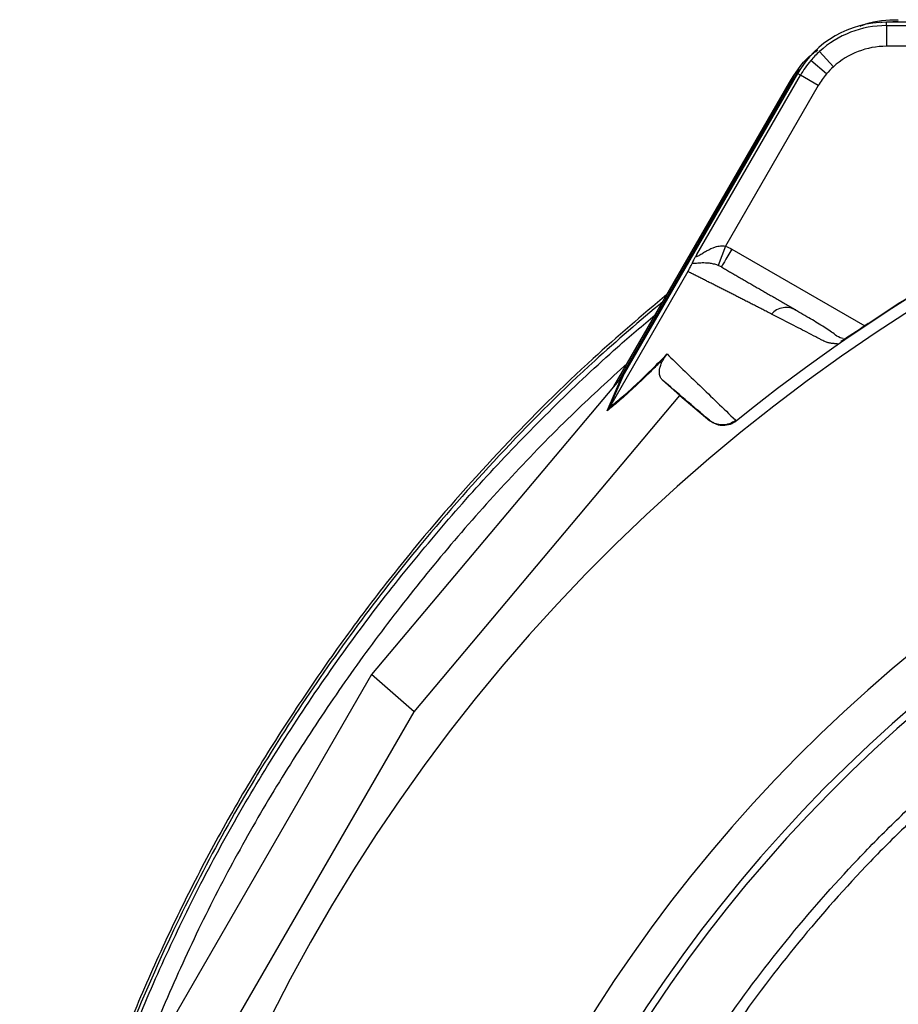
# Model space of a CAD drawing. Header units: millimetres. Extents: x 3528 to 6506, y 5193 to 8895.
# Tile 8 of 13: x 3681 to 4319, y 7482 to 8197. Entities that reach past the tile are written whole.
import ezdxf

# ---------------------------------------------------------------- set-up
doc = ezdxf.new("R2010")
doc.units = ezdxf.units.MM
doc.header["$LTSCALE"] = 5

msp = doc.modelspace()

# ---------------------------------------------------------------- linework, layer by layer
at = {"color": 7, "linetype": 'Continuous', "lineweight": 25}
for p, q in [((4309.96, 8192.35), (4309.96, 8194.81)), ((4561.51, 8194.81), (4309.96, 8194.81)), ((4309.96, 8192.35), (4460.27, 8192.35)), ((4271.56, 8162.49), (4261.47, 8173.58)), ((4444.63, 8177.36), (4309.96, 8177.36)), ((4266.47, 8157.22), (4255.03, 8166.91)), ((4245.46, 8157.57), (4119.68, 7939.72)), ((4247.59, 8156.34), (4245.46, 8157.57)), ((4112.19, 7930.42), (4239.54, 8150.99)), ((4116.06, 7935.02), (4240.45, 8150.47)), ((4172.43, 8026.16), (4247.59, 8156.34)), ((4239.54, 8150.99), (4240.45, 8150.47)), ((4260.57, 8148.85), (4247.59, 8156.34)), ((4260.57, 8148.85), (4193.24, 8032.22)), ((4193.24, 8032.22), (4187.83, 8018.24)), ((4165.89, 8013.81), (4108.92, 7915.15)), ((4244.17, 7985.93), (4242.07, 7986.71)), ((4277.1, 7963.1), (4276.73, 7962.87)), ((4117.03, 7936.17), (3936.35, 7721.14)), ((4107.23, 7912.71), (4118.03, 7937.37)), ((4119.68, 7939.72), (4108.89, 7915.09)), ((4160.18, 7923.75), (4147.51, 7934.87)), ((3967.19, 7694.06), (4160.18, 7923.75)), ((4160.18, 7923.75), (4181.95, 7905.45)), ((4181.95, 7905.45), (4181.5, 7905.87)), ((4200.53, 7905.74), (4201.04, 7905.26)), ((3936.35, 7721.14), (3761.61, 7418.49)), ((3967.19, 7694.06), (3936.35, 7721.14)), ((3800.48, 7405.32), (3967.19, 7694.06))]:
    msp.add_line(p, q, dxfattribs=at)
at = {"color": 8, "linetype": 'Continuous', "lineweight": 25}
msp.add_line((4197.71, 8030.08), (4294.29, 7974.32), dxfattribs=at)
at = {"color": 7, "linetype": 'Continuous', "lineweight": 25, "flags": 128}
for points in [[(4305.95, 8194.7), (4306.83, 8194.82), (4318.62, 8195.6)], [(4240.45, 8150.47), (4247.01, 8160.28), (4247.55, 8160.99)]]:
    msp.add_lwpolyline(points, dxfattribs=at)
at = {"color": 7, "linetype": 'Continuous', "lineweight": 25}
for centre, radius, start, end in [((4309.96, 8120.33), 74.48, 90, 150), ((4309.96, 8120.33), 72.01, 90, 132.32485), ((5017.21, 6895.33), 1290.05, 91.61958, 180), ((4309.96, 8120.33), 72.01, 132.32485, 139.69886), ((4309.96, 8120.33), 57.02, 90, 132.32485), ((4309.96, 8120.33), 72.01, 139.69886, 150), ((4309.96, 8120.33), 57.02, 132.32485, 139.69886), ((4309.96, 8120.33), 57.02, 139.69886, 150), ((5017.21, 6895.33), 1298.49, 111.05652, 128.94348), ((5017.21, 6895.33), 1087.55, 98.72648, 259.40298), ((5017.21, 6895.33), 1057.5, 99.01026, 259.09826), ((5017.21, 6895.33), 1052.5, 99.0144, 259.04583)]:
    msp.add_arc(centre, radius, start, end, dxfattribs=at)
msp.add_ellipse((4120.86, 7942.82), major_axis=(55.48, 66.21), ratio=0.015428, start_param=4.624766, end_param=4.642972, dxfattribs=at)
for points, knots in [([(4290.99, 8191.88), (4292.31, 8192.46), (4300.94, 8196.23), (4310.51, 8196.45), (4318.62, 8196.64)], [0, 0, 0, 0, 0.153545, 1, 1, 1, 1]), ([(4309.96, 8192.35), (4309.96, 8192.29), (4309.96, 8191.91), (4309.96, 8190.39), (4309.96, 8189.23), (4309.96, 8186.32), (4309.96, 8184.58), (4309.96, 8180.96), (4309.96, 8179.09), (4309.96, 8177.36)], [0, 0, 0, 0, 0.25, 0.25, 0.5, 0.5, 0.75, 0.75, 1, 1, 1, 1]), ([(4239.54, 8150.99), (4243.83, 8157.84), (4249.52, 8166.96), (4258.15, 8173.15), (4260.28, 8174.68)], [0, 0, 0, 0, 0.752145, 1, 1, 1, 1]), ([(4172.43, 8026.16), (4172.25, 8025.81), (4172.1, 8025.47), (4171.98, 8024.94), (4172.02, 8024.75), (4172.34, 8024.65), (4172.62, 8024.74), (4173.28, 8025.06), (4173.67, 8025.28), (4174.86, 8026.01), (4175.74, 8026.59), (4177.56, 8027.74), (4178.51, 8028.31), (4181.48, 8029.95), (4183.62, 8030.97), (4187.06, 8032), (4188.27, 8032.27), (4190.11, 8032.46), (4190.73, 8032.48), (4191.98, 8032.43), (4192.62, 8032.36), (4193.24, 8032.22)], [0, 0, 0, 0, 0.0625, 0.0625, 0.125, 0.125, 0.1875, 0.1875, 0.25, 0.25, 0.375, 0.375, 0.5, 0.5, 0.75, 0.75, 0.875, 0.875, 0.9375, 0.9375, 1, 1, 1, 1]), ([(4197.71, 8030.08), (4196.73, 8028.38), (4195.75, 8026.68), (4193.93, 8023.54), (4193.1, 8022.1), (4191.71, 8019.69), (4191.16, 8018.73), (4190.41, 8017.43), (4190.21, 8017.09), (4190.21, 8017.09)], [0, 0, 0, 0, 0.25, 0.25, 0.5, 0.5, 0.75, 0.75, 1, 1, 1, 1]), ([(4168.96, 8019.63), (4169.12, 8019.96), (4169.31, 8020.34), (4169.76, 8021.23), (4170.03, 8021.74), (4170.63, 8022.87), (4170.96, 8023.48), (4171.67, 8024.78), (4172.05, 8025.47), (4172.43, 8026.16)], [0, 0, 0, 0, 0.25, 0.25, 0.5, 0.5, 0.75, 0.75, 1, 1, 1, 1]), ([(4165.89, 8013.81), (4166.32, 8014.56), (4166.71, 8015.26), (4167.36, 8016.47), (4167.63, 8016.97), (4168.1, 8017.88), (4168.3, 8018.28), (4168.66, 8019), (4168.82, 8019.33), (4168.96, 8019.63)], [0, 0, 0, 0, 0.25, 0.25, 0.5, 0.5, 0.75, 0.75, 1, 1, 1, 1]), ([(4187.83, 8018.24), (4186.7, 8018.69), (4185.62, 8019), (4183.52, 8019.49), (4182.5, 8019.65), (4179.64, 8019.99), (4177.91, 8020.02), (4174.79, 8019.94), (4173.38, 8019.82), (4170.88, 8019.62), (4169.8, 8019.54), (4168.96, 8019.63)], [0, 0, 0, 0, 0.125, 0.125, 0.25, 0.25, 0.5, 0.5, 0.75, 0.75, 1, 1, 1, 1]), ([(4190.21, 8017.09), (4191.2, 8016.52), (4193.16, 8015.39), (4196.15, 8013.66), (4199.17, 8011.92), (4202.21, 8010.16), (4205.28, 8008.39), (4208.38, 8006.6), (4211.5, 8004.8), (4214.65, 8002.98), (4217.82, 8001.15), (4221.02, 7999.3), (4224.25, 7997.44), (4227.5, 7995.56), (4230.78, 7993.67), (4234.08, 7991.76), (4237.42, 7989.83), (4240.77, 7987.9), (4243.04, 7986.59), (4244.17, 7985.93)], [0, 0, 0, 0, 0.061953, 0.123509, 0.18467, 0.245435, 0.305808, 0.365787, 0.425376, 0.484574, 0.543383, 0.601804, 0.659839, 0.717488, 0.774754, 0.831636, 0.888137, 0.944258, 1, 1, 1, 1]), ([(4226.55, 7982.92), (4225.5, 7983.46), (4223.4, 7984.54), (4220.28, 7986.13), (4217.19, 7987.71), (4214.13, 7989.28), (4211.09, 7990.83), (4208.08, 7992.37), (4205.09, 7993.89), (4202.13, 7995.4), (4199.19, 7996.9), (4196.28, 7998.38), (4193.39, 7999.85), (4190.53, 8001.31), (4187.69, 8002.75), (4184.88, 8004.18), (4182.09, 8005.59), (4179.33, 8006.99), (4176.59, 8008.38), (4173.88, 8009.76), (4171.18, 8011.12), (4168.52, 8012.48), (4166.76, 8013.37), (4165.89, 8013.81)], [0, 0, 0, 0, 0.045336, 0.090894, 0.136674, 0.182678, 0.228907, 0.275362, 0.322044, 0.368954, 0.416093, 0.463462, 0.511063, 0.558896, 0.606962, 0.655262, 0.703798, 0.752569, 0.801578, 0.850824, 0.900309, 0.950034, 1, 1, 1, 1]), ([(4150.67, 7997.07), (4132.66, 7981.82), (4091.3, 7946.82), (4031.28, 7886.68), (3978.22, 7826.98), (3936.02, 7773.86), (3903.07, 7728.79), (3871.88, 7682.35), (3842.25, 7634.28), (3814.54, 7584.61), (3788.97, 7533.18), (3765.57, 7480.57), (3744.44, 7427.41), (3725.72, 7373.92), (3709.25, 7320.11), (3695.16, 7265.51), (3685.75, 7224.25), (3681.79, 7201.13), (3681.01, 7196.57)], [0, 0, 0, 0, 0.074728, 0.171548, 0.26879, 0.327587, 0.386383, 0.445559, 0.504734, 0.565193, 0.625653, 0.686583, 0.747512, 0.806776, 0.86604, 0.9257, 0.985361, 1, 1, 1, 1]), ([(4147.67, 7991.87), (4131.04, 7977.78), (4091.03, 7943.86), (4032.35, 7884.93), (3975.16, 7820.55), (3925.69, 7757.32), (3883.01, 7696.34), (3843.18, 7632.62), (3806.8, 7566.03), (3774.23, 7496.7), (3745.79, 7426.15), (3721.24, 7354.69), (3701.26, 7282.43), (3689.18, 7233.14), (3684.97, 7207.83), (3684.86, 7207.16)], [0, 0, 0, 0, 0.070385, 0.169317, 0.268249, 0.348311, 0.428431, 0.508494, 0.590863, 0.673311, 0.755699, 0.83639, 0.917139, 0.99783, 1, 1, 1, 1]), ([(4278.51, 7965.27), (4277.79, 7965.41), (4274.85, 7965.97), (4272.15, 7968.58), (4268.05, 7971.24), (4262.01, 7975.2), (4253.36, 7980.39), (4246.02, 7984.64), (4242.15, 7986.89)], [0, 0, 0, 0, 0.038407, 0.157587, 0.27726, 0.405507, 0.68637, 1, 1, 1, 1]), ([(4274.61, 7961.37), (4274.25, 7961.37), (4273.54, 7961.37), (4272.53, 7961.4), (4271.55, 7961.46), (4270.61, 7961.54), (4269.72, 7961.66), (4268.86, 7961.81), (4268.05, 7961.99), (4267.28, 7962.19), (4266.33, 7962.5), (4265.15, 7963), (4263.53, 7963.82), (4261.58, 7964.84), (4259.37, 7965.99), (4255.71, 7967.89), (4250.68, 7970.5), (4244.44, 7973.72), (4238.35, 7976.86), (4232.38, 7979.93), (4228.5, 7981.92), (4226.55, 7982.92)], [0, 0, 0, 0, 0.013423, 0.026738, 0.039956, 0.053088, 0.066144, 0.079134, 0.09207, 0.104963, 0.117824, 0.141662, 0.172831, 0.217057, 0.263491, 0.312127, 0.449156, 0.58733, 0.723761, 0.861313, 1, 1, 1, 1]), ([(4296.72, 7975.92), (4296.39, 7975.7), (4295.72, 7975.25), (4294.72, 7974.59), (4293.73, 7973.93), (4292.75, 7973.28), (4291.78, 7972.64), (4290.82, 7972), (4289.87, 7971.37), (4288.92, 7970.75), (4287.99, 7970.13), (4286.79, 7969.34), (4285.35, 7968.4), (4283.72, 7967.33), (4282.19, 7966.34), (4280.76, 7965.42), (4279.43, 7964.57), (4278.2, 7963.79), (4277.47, 7963.33), (4277.1, 7963.1)], [0, 0, 0, 0, 0.043919, 0.087472, 0.13073, 0.173768, 0.216664, 0.259492, 0.30233, 0.345255, 0.388344, 0.431671, 0.51489, 0.596546, 0.677156, 0.757259, 0.837405, 0.91814, 1, 1, 1, 1]), ([(4296.72, 7975.94), (4294.82, 7974.67), (4290.96, 7972.1), (4285.5, 7968.5), (4281.2, 7965.7), (4279.54, 7964.67), (4278.96, 7964.32)], [0, 0, 0, 0, 0.272035, 0.551472, 0.845021, 1, 1, 1, 1]), ([(4149.42, 7951.85), (4147.14, 7949.49), (4144.92, 7947.22), (4140.6, 7942.85), (4138.49, 7940.76), (4132.42, 7934.79), (4128.67, 7931.22), (4123.44, 7926.4), (4121.75, 7924.88), (4118.52, 7922.01), (4116.97, 7920.67), (4112.5, 7916.87), (4109.76, 7914.66), (4107.23, 7912.71)], [0, 0, 0, 0, 0.125, 0.125, 0.25, 0.25, 0.5, 0.5, 0.625, 0.625, 0.75, 0.75, 1, 1, 1, 1]), ([(4108.92, 7915.15), (4111.43, 7917.06), (4114.14, 7919.23), (4118.58, 7922.98), (4120.12, 7924.31), (4123.35, 7927.15), (4125.02, 7928.66), (4130.23, 7933.45), (4133.94, 7936.99), (4141.93, 7944.87), (4146.21, 7949.2), (4150.78, 7953.95)], [0, 0, 0, 0, 0.25, 0.25, 0.375, 0.375, 0.5, 0.5, 0.75, 0.75, 1, 1, 1, 1]), ([(4147.51, 7934.87), (4146.91, 7935.4), (4146.42, 7936.07), (4145.67, 7937.69), (4145.42, 7938.63), (4145.27, 7940.32), (4145.26, 7940.92), (4145.34, 7942.26), (4145.43, 7942.99), (4145.69, 7944.23), (4145.8, 7944.67), (4146.09, 7945.62), (4146.26, 7946.13), (4146.71, 7947.27), (4146.98, 7947.89), (4147.58, 7949.04), (4147.81, 7949.46), (4148.27, 7950.21), (4148.44, 7950.47), (4148.86, 7951.09), (4149.11, 7951.44), (4149.42, 7951.85)], [0, 0, 0, 0, 0.25, 0.25, 0.5, 0.5, 0.625, 0.625, 0.75, 0.75, 0.8125, 0.8125, 0.875, 0.875, 0.9375, 0.9375, 0.96875, 0.96875, 0.984375, 0.984375, 1, 1, 1, 1]), ([(4150.78, 7953.95), (4158.32, 7946.66), (4166.22, 7939.01), (4182.79, 7922.97), (4191.46, 7914.58), (4200.6, 7905.8)], [0, 0, 0, 0, 0.5, 0.5, 1, 1, 1, 1]), ([(4200.53, 7905.74), (4199.17, 7904.64), (4197.66, 7903.8), (4194.37, 7902.65), (4192.67, 7902.37), (4190.08, 7902.4), (4189.22, 7902.48), (4187.54, 7902.79), (4186.71, 7903.02), (4185.1, 7903.61), (4184.33, 7903.98), (4182.86, 7904.83), (4182.15, 7905.33), (4181.5, 7905.87)], [0, 0, 0, 0, 0.25, 0.25, 0.5, 0.5, 0.625, 0.625, 0.75, 0.75, 0.875, 0.875, 1, 1, 1, 1]), ([(4201.04, 7905.26), (4199.68, 7904.16), (4198.18, 7903.33), (4194.89, 7902.19), (4193.19, 7901.91), (4190.59, 7901.94), (4189.73, 7902.02), (4188.04, 7902.33), (4187.2, 7902.56), (4184.77, 7903.47), (4183.28, 7904.33), (4181.95, 7905.45)], [0, 0, 0, 0, 0.25, 0.25, 0.5, 0.5, 0.625, 0.625, 0.75, 0.75, 1, 1, 1, 1]), ([(4034.73, 7102.61), (4037.47, 7115.6), (4040.47, 7128.55), (4046.97, 7154.27), (4050.47, 7167.03), (4061.68, 7205.02), (4070.13, 7229.96), (4098.35, 7303.62), (4120.97, 7351.21), (4174.06, 7443.25), (4203.97, 7486.7), (4253.74, 7548.11), (4271.15, 7567.95), (4298.52, 7596.75), (4307.86, 7606.2), (4326.9, 7624.71), (4336.6, 7633.78), (4346.49, 7642.65)], [0, 0, 0, 0, 0.0625, 0.0625, 0.125, 0.125, 0.25, 0.25, 0.5, 0.5, 0.75, 0.75, 0.875, 0.875, 0.9375, 0.9375, 1, 1, 1, 1]), ([(4351.66, 7636.9), (4341.86, 7628.1), (4332.24, 7619.12), (4313.37, 7600.79), (4304.11, 7591.42), (4276.97, 7562.89), (4259.71, 7543.24), (4210.37, 7482.4), (4180.71, 7439.36), (4128.04, 7348.18), (4105.53, 7300.93), (4077.43, 7227.65), (4069.01, 7202.81), (4054.09, 7152.32), (4047.64, 7126.79), (4042.2, 7101.03)], [0, 0, 0, 0, 0.0625, 0.0625, 0.125, 0.125, 0.25, 0.25, 0.5, 0.5, 0.75, 0.75, 0.875, 0.875, 1, 1, 1, 1])]:
    msp.add_open_spline(points, degree=3, knots=knots, dxfattribs=at)
for points in [[(4441.64, 8059.59), (4391.6, 8034.85), (4343.16, 8006.89), (4296.72, 7975.92)], [(4193.24, 8032.22), (4194.78, 8031.62), (4196.27, 8030.91), (4197.71, 8030.08)], [(4190.21, 8017.09), (4189.45, 8017.53), (4188.65, 8017.91), (4187.83, 8018.24)], [(4149.42, 7951.85), (4149.93, 7952.51), (4150.38, 7953.21), (4150.78, 7953.95)], [(4119.68, 7939.72), (4119.2, 7938.89), (4118.65, 7938.1), (4118.03, 7937.37)], [(4181.5, 7905.87), (4169.42, 7916.17), (4158.13, 7925.8), (4147.51, 7934.87)], [(4108.89, 7915.09), (4108.4, 7914.25), (4107.85, 7913.45), (4107.23, 7912.71)], [(4108.89, 7915.09), (4108.9, 7915.11), (4108.91, 7915.13), (4108.92, 7915.15)]]:
    msp.add_open_spline(points, degree=3, dxfattribs=at)
at = {"color": 8, "linetype": 'Continuous', "lineweight": 25}
for points, knots in [([(4242.07, 7986.71), (4241.36, 7987.01), (4239.15, 7987.95), (4234.97, 7987.76), (4230.23, 7986.22), (4227.76, 7984), (4226.55, 7982.92)], [0, 0, 0, 0, 0.140589, 0.432387, 0.724184, 1, 1, 1, 1]), ([(3690.22, 7221.92), (3690.84, 7225.18), (3695.08, 7247.4), (3705.24, 7288.12), (3721.07, 7344.8), (3739.83, 7401.57), (3761.4, 7458.5), (3785.54, 7514.55), (3812.34, 7570.17), (3842.28, 7624.79), (3875.31, 7678.44), (3910.7, 7730.81), (3948.05, 7780.88), (3987.01, 7828.52), (4027.48, 7873.86), (4070.09, 7917.4), (4108.33, 7953.74), (4133.04, 7974.64), (4142.2, 7982.4)], [0, 0, 0, 0, 0.01104, 0.075309, 0.139578, 0.206929, 0.274279, 0.342155, 0.410031, 0.47971, 0.549399, 0.619719, 0.690039, 0.757277, 0.824515, 0.892273, 0.960031, 1, 1, 1, 1]), ([(4121.77, 7947.01), (4109.12, 7935.45), (4081.23, 7909.98), (4040.3, 7868.03), (3998.66, 7821.74), (3959.59, 7774.02), (3923.14, 7725.25), (3889.25, 7675.41), (3857.35, 7624.08), (3827.6, 7570.67), (3800.46, 7515.27), (3775.69, 7458.02), (3756.66, 7409.28), (3746.95, 7379.25), (3743.68, 7369.12)], [0, 0, 0, 0, 0.073562, 0.162195, 0.251558, 0.340921, 0.426952, 0.512984, 0.599699, 0.686403, 0.775442, 0.864486, 0.954288, 1, 1, 1, 1]), ([(4535.88, 6204.58), (4520.36, 6218.91), (4489.31, 6247.58), (4443.73, 6297.23), (4399.02, 6352.94), (4356.44, 6415.26), (4318.54, 6480.54), (4286.59, 6546.3), (4260.11, 6611.94), (4238.9, 6677.1), (4222.72, 6743.66), (4212.19, 6811.79), (4207.99, 6881.14), (4209.83, 6951.18), (4217.64, 7020.82), (4231.28, 7089.34), (4250.75, 7156.31), (4275.73, 7221.37), (4306.02, 7284.13), (4341.14, 7343.65), (4380.89, 7399.57), (4424.87, 7451.62), (4472.4, 7499.99), (4507.15, 7528.6), (4524.35, 7542.75)], [0, 0, 0, 0, 0.041388, 0.082778, 0.131939, 0.181238, 0.230544, 0.279714, 0.324365, 0.369142, 0.413871, 0.458456, 0.504049, 0.549815, 0.595591, 0.641196, 0.686556, 0.732077, 0.777599, 0.822959, 0.867334, 0.91186, 0.956385, 1, 1, 1, 1])]:
    msp.add_open_spline(points, degree=3, knots=knots, dxfattribs=at)

doc.saveas('drawing.dxf')
